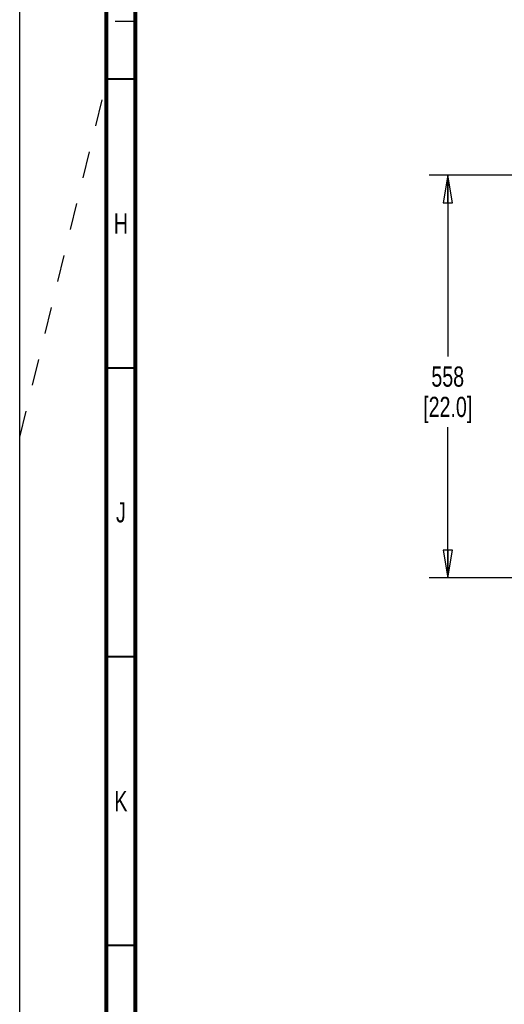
# Paper-space layout 'SUBMITTAL_E1H_1_1' of a CAD drawing. Header units: millimetres. Extents: x 0 to 841, y 0 to 594.
# Tile 2 of 69: x 0 to 84, y 87 to 257. Entities that reach past the tile are written whole.
import ezdxf

# ---------------------------------------------------------------- set-up
doc = ezdxf.new("R2010")
doc.units = ezdxf.units.MM
doc.header["$LTSCALE"] = 46.255
doc.linetypes.add('DASHED', pattern=[0.2, 0.1, -0.1])
doc.layers.get('0').update_dxf_attribs({"linetype": 'CONTINUOUS'})
doc.styles.get("Standard").update_dxf_attribs({"font": 'txt', "width": 0.725})
doc.dimstyles.new('DIMSTYLE_1', dxfattribs={"dimtxt": 3.5, "dimasz": 4.8, "dimexe": 3.2, "dimexo": 1.6, "dimgap": 1.75, "dimtad": 0, "dimtih": 1, "dimtoh": 1, "dimdec": 1, "dimzin": 0, "dimdsep": 46, "dimtxsty": 'STANDARD', "dimblk": 'CLOSED', "dimblk1": 'CLOSED', "dimblk2": 'CLOSED', "dimcen": 0.09, "dimadec": 0, "dimazin": 0, "dimtp": 0.4, "dimtm": 0.4, "dimtfac": 1, "dimtdec": 1, "dimtofl": 0, "dimtmove": 0, "dimatfit": 3, "dimldrblk": 'CLOSED', "dimfxl": 1, "dimtolj": 1, "dimtzin": 0, "dimarcsym": 0})

# ---------------------------------------------------------------- blocks, each defined once
blk = doc.blocks.new('_CLOSED')
at = {"color": 0, "linetype": 'BYBLOCK'}
for p, q in [((0, 0), (-1, 0.167)), ((-1, 0.167), (-1, -0.167)), ((-1, -0.167), (0, 0)), ((-1, 0), (0, 0))]:
    blk.add_line(p, q, dxfattribs=at)
blk = doc.blocks.new('*D1')
at = {"color": 2, "linetype": 'CONTINUOUS'}
for p, q in [((77.84, 230.36), (70.83, 230.36)), ((74.03, 230.36), (74.03, 199)), ((109.48, 230.36), (77.84, 230.36)), ((74.03, 160.63), (74.03, 186.75)), ((77.84, 160.63), (70.83, 160.63)), ((127.47, 160.63), (77.84, 160.63))]:
    blk.add_line(p, q, dxfattribs=at)
at = {"color": 2, "linetype": 'CONTINUOUS', "xscale": 4.8, "yscale": 4.8, "zscale": 4.8}
for p, rotation in [((74.03, 230.36), 90), ((74.03, 160.63), 270)]:
    blk.add_blockref('_CLOSED', p, dxfattribs=dict(at, rotation=rotation))
at = {"color": 2, "linetype": 'CONTINUOUS', "insert": (74.03, 197.25), "char_height": 3.5, "width": 15.225, "attachment_point": 2, "line_spacing_factor": 0.9}
blk.add_mtext('558\\P[22.0]', dxfattribs=at)

psp = doc.layouts.new('SUBMITTAL_E1H_1_1')

# ---------------------------------------------------------------- linework, layer by layer
at = {"color": 7, "linetype": 'CONTINUOUS'}
psp.add_line((0, 0), (0, 594), dxfattribs=at)
psp.add_line((0, 0), (0, 594), dxfattribs=at)
at = {"color": 7, "linetype": 'DASHED'}
psp.add_line((0, 185), (15, 246.35), dxfattribs=at)
at = {"color": 7, "linetype": 'CONTINUOUS'}
for points, const_width in [([(15, 589), (15, 5)], 0.7), ([(20, 10), (20, 584)], 0.7), ([(20, 257), (16.5, 257)], 0.25), ([(15, 247), (20, 247)], 0.35), ([(15, 197), (20, 197)], 0.35), ([(15, 147), (20, 147)], 0.35), ([(15, 97), (20, 97)], 0.35)]:
    psp.add_lwpolyline(points, dxfattribs=dict(at, const_width=const_width))

# ---------------------------------------------------------------- texts
at = {"color": 2, "linetype": 'CONTINUOUS', "char_height": 3.5, "width": 2.5375, "attachment_point": 2, "line_spacing_factor": 0.9}
for s, insert in [('H', (17.5, 223.75)), ('J', (17.5, 173.75)), ('K', (17.5, 123.75))]:
    psp.add_mtext(s, dxfattribs=dict(at, insert=insert))

# ---------------------------------------------------------------- dimensions: what is measured, and where the dimension line sits
at = {"color": 2, "linetype": 'CONTINUOUS'}
dim = psp.add_linear_dim(base=(74.03, 230.36), p1=(129.07, 160.63), p2=(111.08, 230.36), angle=90, text='558\\P[22.0]', dimstyle='DIMSTYLE_1', dxfattribs=at)
dim.commit()
dim.dimension.update_dxf_attribs({"geometry": '*D1', "text_midpoint": (74.03, 192.87), "dimtype": 160})

doc.saveas('drawing.dxf')
